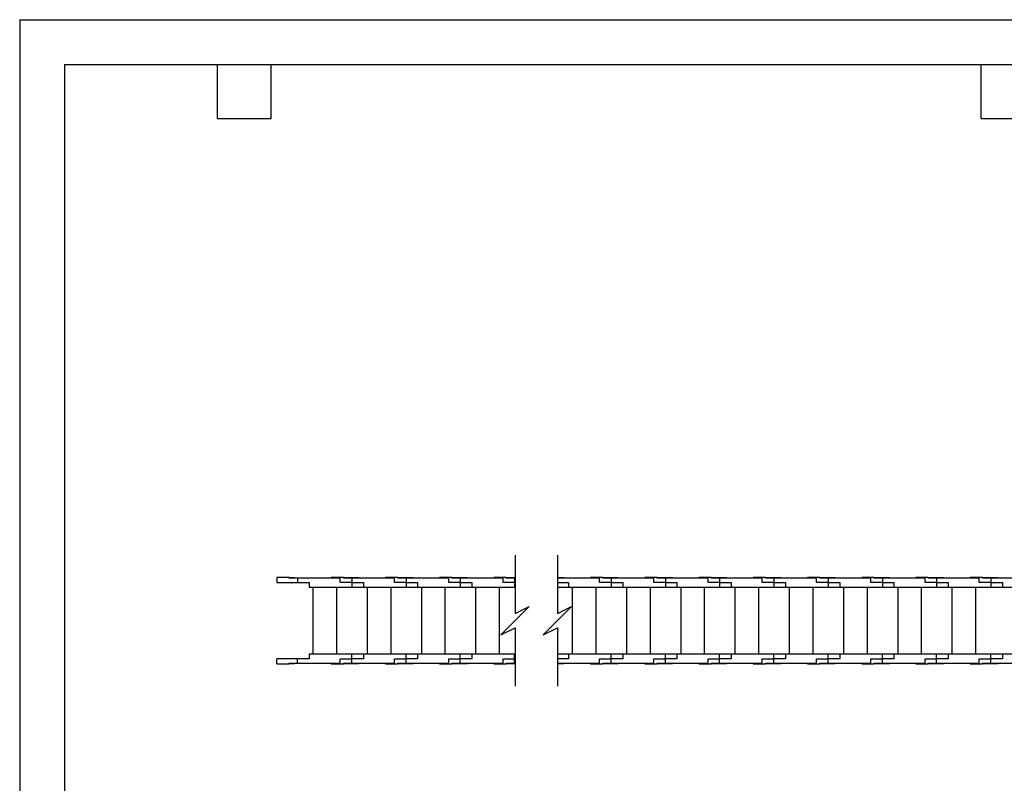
# Model space of a CAD drawing. Header units: inches. Extents: x 0 to 66, y 0 to 51.
# Tile 2 of 9: x 0 to 32.9, y 25.5 to 51. Entities that reach past the tile are written whole.
import ezdxf

# ---------------------------------------------------------------- set-up
doc = ezdxf.new("R2010")
doc.units = ezdxf.units.IN
doc.header["$LTSCALE"] = 6
doc.header["$MEASUREMENT"] = 0
doc.layers.add('DIMENSIONS', color=140, linetype='Continuous', lineweight=25)
doc.layers.add('TEXT', color=140, linetype='Continuous', lineweight=25)

msp = doc.modelspace()

# ---------------------------------------------------------------- linework, layer by layer
at = {"color": 7, "linetype": 'Continuous'}
for q in [(0.001, 0.001), (66.001, 51.001)]:
    msp.add_line((0.001, 51.001), q, dxfattribs=at)
for p, q in [((8.588, 32.369), (8.588, 32.211)), ((8.998, 32.369), (8.588, 32.369)), ((8.998, 32.353), (8.998, 32.369)), ((8.998, 32.369), (9.179, 32.369)), ((9.277, 32.353), (8.998, 32.353)), ((9.179, 32.369), (9.179, 32.353)), ((9.277, 32.353), (9.277, 32.211)), ((10.703, 32.353), (9.277, 32.353)), ((10.399, 32.369), (10.399, 32.353)), ((10.809, 32.369), (10.399, 32.369)), ((10.703, 32.211), (10.703, 32.353)), ((10.809, 32.353), (10.809, 32.369)), ((10.809, 32.369), (10.99, 32.369)), ((11.088, 32.353), (10.809, 32.353)), ((10.99, 32.369), (11.325, 32.369)), ((10.99, 32.369), (10.99, 32.353)), ((11.088, 32.353), (11.088, 32.211)), ((12.514, 32.353), (11.088, 32.353)), ((11.325, 32.353), (11.325, 32.369)), ((12.21, 32.369), (12.21, 32.353)), ((12.62, 32.369), (12.21, 32.369)), ((12.514, 32.211), (12.514, 32.353)), ((12.62, 32.353), (12.62, 32.369)), ((12.62, 32.369), (12.801, 32.369)), ((12.899, 32.353), (12.62, 32.353)), ((12.801, 32.369), (13.136, 32.369)), ((12.801, 32.369), (12.801, 32.353)), ((12.899, 32.353), (12.899, 32.211)), ((14.325, 32.353), (12.899, 32.353)), ((13.136, 32.353), (13.136, 32.369)), ((14.021, 32.369), (14.021, 32.353)), ((14.431, 32.369), (14.021, 32.369)), ((14.325, 32.211), (14.325, 32.353)), ((14.431, 32.353), (14.431, 32.369)), ((14.431, 32.369), (14.612, 32.369)), ((14.71, 32.353), (14.431, 32.353)), ((14.612, 32.369), (14.947, 32.369)), ((14.612, 32.369), (14.612, 32.353)), ((14.71, 32.353), (14.71, 32.211)), ((16.136, 32.353), (14.71, 32.353)), ((14.947, 32.353), (14.947, 32.369)), ((15.832, 32.369), (15.832, 32.353)), ((16.242, 32.369), (15.832, 32.369)), ((16.136, 32.211), (16.136, 32.353)), ((16.242, 32.353), (16.242, 32.369)), ((16.242, 32.369), (16.423, 32.369)), ((16.521, 32.353), (16.242, 32.353)), ((16.423, 32.369), (16.537, 32.369)), ((16.423, 32.369), (16.423, 32.353)), ((16.521, 32.353), (16.521, 32.211)), ((16.537, 32.353), (16.521, 32.353)), ((17.954, 32.369), (18.171, 32.369)), ((19.36, 32.353), (17.954, 32.353)), ((18.171, 32.353), (18.171, 32.369)), ((19.056, 32.369), (19.056, 32.353)), ((19.466, 32.369), (19.056, 32.369)), ((19.36, 32.211), (19.36, 32.353)), ((19.466, 32.353), (19.466, 32.369)), ((19.466, 32.369), (19.647, 32.369)), ((19.745, 32.353), (19.466, 32.353)), ((19.647, 32.369), (19.982, 32.369)), ((19.647, 32.369), (19.647, 32.353)), ((19.745, 32.353), (19.745, 32.211)), ((21.171, 32.353), (19.745, 32.353)), ((19.982, 32.353), (19.982, 32.369)), ((20.867, 32.369), (20.867, 32.353)), ((21.277, 32.369), (20.867, 32.369)), ((21.171, 32.211), (21.171, 32.353)), ((21.277, 32.353), (21.277, 32.369)), ((21.277, 32.369), (21.458, 32.369)), ((21.556, 32.353), (21.277, 32.353)), ((21.458, 32.369), (21.793, 32.369)), ((21.458, 32.369), (21.458, 32.353)), ((21.556, 32.353), (21.556, 32.211)), ((22.982, 32.353), (21.556, 32.353)), ((21.793, 32.353), (21.793, 32.369)), ((22.678, 32.369), (22.678, 32.353)), ((23.088, 32.369), (22.678, 32.369)), ((22.982, 32.211), (22.982, 32.353)), ((23.088, 32.353), (23.088, 32.369)), ((23.088, 32.369), (23.269, 32.369)), ((23.367, 32.353), (23.088, 32.353)), ((23.269, 32.369), (23.604, 32.369)), ((23.269, 32.369), (23.269, 32.353)), ((23.367, 32.353), (23.367, 32.211)), ((24.793, 32.353), (23.367, 32.353)), ((23.604, 32.353), (23.604, 32.369)), ((24.49, 32.369), (24.49, 32.353)), ((24.899, 32.369), (24.49, 32.369)), ((24.793, 32.211), (24.793, 32.353)), ((24.899, 32.353), (24.899, 32.369)), ((24.899, 32.369), (25.08, 32.369)), ((25.178, 32.353), (24.899, 32.353)), ((25.08, 32.369), (25.415, 32.369)), ((25.08, 32.369), (25.08, 32.353)), ((25.178, 32.353), (25.178, 32.211)), ((26.604, 32.353), (25.178, 32.353)), ((25.415, 32.353), (25.415, 32.369)), ((26.301, 32.369), (26.301, 32.353)), ((26.71, 32.369), (26.301, 32.369)), ((26.604, 32.211), (26.604, 32.353)), ((26.71, 32.353), (26.71, 32.369)), ((26.71, 32.369), (26.891, 32.369)), ((26.99, 32.353), (26.71, 32.353)), ((26.891, 32.369), (27.226, 32.369)), ((26.891, 32.369), (26.891, 32.353)), ((26.99, 32.353), (26.99, 32.211)), ((28.415, 32.353), (26.99, 32.353)), ((27.226, 32.353), (27.226, 32.369)), ((28.112, 32.369), (28.112, 32.353)), ((28.521, 32.369), (28.112, 32.369)), ((28.415, 32.211), (28.415, 32.353)), ((28.521, 32.353), (28.521, 32.369)), ((28.521, 32.369), (28.702, 32.369)), ((28.801, 32.353), (28.521, 32.353)), ((28.702, 32.369), (29.037, 32.369)), ((28.702, 32.369), (28.702, 32.353)), ((28.801, 32.353), (28.801, 32.211)), ((30.226, 32.353), (28.801, 32.353)), ((29.037, 32.353), (29.037, 32.369)), ((29.923, 32.369), (29.923, 32.353)), ((30.332, 32.369), (29.923, 32.369)), ((30.226, 32.211), (30.226, 32.353)), ((30.332, 32.353), (30.332, 32.369)), ((30.332, 32.369), (30.513, 32.369)), ((30.612, 32.353), (30.332, 32.353)), ((30.513, 32.369), (30.848, 32.369)), ((30.513, 32.369), (30.513, 32.353)), ((30.612, 32.353), (30.612, 32.211)), ((32.037, 32.353), (30.612, 32.353)), ((30.848, 32.353), (30.848, 32.369)), ((31.734, 32.369), (31.734, 32.353)), ((32.143, 32.369), (31.734, 32.369)), ((32.037, 32.211), (32.037, 32.353)), ((32.143, 32.353), (32.143, 32.369)), ((32.143, 32.369), (32.324, 32.369)), ((32.423, 32.353), (32.143, 32.353)), ((32.324, 32.369), (32.659, 32.369)), ((32.324, 32.369), (32.324, 32.353)), ((32.423, 32.353), (32.423, 32.211)), ((33.848, 32.353), (32.423, 32.353)), ((32.659, 32.353), (32.659, 32.369)), ((8.588, 32.211), (9.277, 32.211)), ((9.277, 32.211), (9.663, 32.211)), ((9.663, 32.211), (9.663, 32.054)), ((9.663, 32.054), (11.088, 32.054)), ((9.789, 32.054), (10.577, 32.054)), ((9.789, 32.054), (9.789, 29.81)), ((9.903, 32.054), (9.903, 32.054)), ((10.014, 32.054), (10.014, 32.054)), ((10.321, 32.054), (10.321, 32.054)), ((10.462, 32.054), (10.462, 32.054)), ((10.577, 32.054), (10.577, 29.81)), ((11.088, 32.211), (10.703, 32.211)), ((11.088, 32.211), (11.088, 32.054)), ((11.088, 32.211), (11.474, 32.211)), ((11.088, 32.054), (11.474, 32.054)), ((11.474, 32.211), (11.474, 32.054)), ((11.474, 32.054), (12.899, 32.054)), ((11.6, 32.054), (11.6, 29.81)), ((11.6, 32.054), (12.388, 32.054)), ((11.714, 32.054), (11.714, 32.054)), ((11.825, 32.054), (11.825, 32.054)), ((12.132, 32.054), (12.132, 32.054)), ((12.273, 32.054), (12.273, 32.054)), ((12.388, 32.054), (12.388, 29.81)), ((12.899, 32.211), (12.514, 32.211)), ((12.899, 32.211), (12.899, 32.054)), ((12.899, 32.211), (13.285, 32.211)), ((12.899, 32.054), (13.285, 32.054)), ((13.285, 32.211), (13.285, 32.054)), ((13.285, 32.054), (14.71, 32.054)), ((13.411, 32.054), (14.199, 32.054)), ((13.411, 32.054), (13.411, 29.81)), ((13.525, 32.054), (13.525, 32.054)), ((13.636, 32.054), (13.636, 32.054)), ((13.943, 32.054), (13.943, 32.054)), ((14.084, 32.054), (14.084, 32.054)), ((14.199, 32.054), (14.199, 29.81)), ((14.71, 32.211), (14.325, 32.211)), ((14.71, 32.211), (14.71, 32.054)), ((14.71, 32.211), (15.096, 32.211)), ((14.71, 32.054), (15.096, 32.054)), ((15.096, 32.211), (15.096, 32.054)), ((15.096, 32.054), (16.521, 32.054)), ((15.222, 32.054), (15.222, 29.81)), ((15.222, 32.054), (16.01, 32.054)), ((15.336, 32.054), (15.336, 32.054)), ((15.447, 32.054), (15.447, 32.054)), ((15.754, 32.054), (15.754, 32.054)), ((15.895, 32.054), (15.895, 32.054)), ((16.01, 32.054), (16.01, 29.81)), ((16.521, 32.211), (16.136, 32.211)), ((16.521, 32.211), (16.521, 32.054)), ((16.521, 32.211), (16.537, 32.211)), ((16.521, 32.054), (16.537, 32.054)), ((17.954, 32.211), (18.32, 32.211)), ((17.954, 32.054), (18.32, 32.054)), ((18.32, 32.211), (18.32, 32.054)), ((18.32, 32.054), (19.745, 32.054)), ((18.446, 32.054), (18.446, 29.81)), ((18.446, 32.054), (19.234, 32.054)), ((18.56, 32.054), (18.56, 32.054)), ((18.671, 32.054), (18.671, 32.054)), ((18.978, 32.054), (18.978, 32.054)), ((19.119, 32.054), (19.119, 32.054)), ((19.234, 32.054), (19.234, 29.81)), ((19.745, 32.211), (19.36, 32.211)), ((19.745, 32.211), (19.745, 32.054)), ((19.745, 32.211), (20.131, 32.211)), ((19.745, 32.054), (20.131, 32.054)), ((20.131, 32.211), (20.131, 32.054)), ((20.131, 32.054), (21.556, 32.054)), ((20.257, 32.054), (21.045, 32.054)), ((20.257, 32.054), (20.257, 29.81)), ((20.371, 32.054), (20.371, 32.054)), ((20.482, 32.054), (20.482, 32.054)), ((20.789, 32.054), (20.789, 32.054)), ((20.93, 32.054), (20.93, 32.054)), ((21.045, 32.054), (21.045, 29.81)), ((21.556, 32.211), (21.171, 32.211)), ((21.556, 32.211), (21.556, 32.054)), ((21.556, 32.211), (21.942, 32.211)), ((21.556, 32.054), (21.942, 32.054)), ((21.942, 32.211), (21.942, 32.054)), ((21.942, 32.054), (23.367, 32.054)), ((22.068, 32.054), (22.068, 29.81)), ((22.068, 32.054), (22.856, 32.054)), ((22.182, 32.054), (22.182, 32.054)), ((22.293, 32.054), (22.293, 32.054)), ((22.6, 32.054), (22.6, 32.054)), ((22.741, 32.054), (22.741, 32.054)), ((22.856, 32.054), (22.856, 29.81)), ((23.367, 32.211), (22.982, 32.211)), ((23.367, 32.211), (23.367, 32.054)), ((23.367, 32.211), (23.753, 32.211)), ((23.367, 32.054), (23.753, 32.054)), ((23.753, 32.211), (23.753, 32.054)), ((23.753, 32.054), (25.178, 32.054)), ((23.879, 32.054), (24.667, 32.054)), ((23.879, 32.054), (23.879, 29.81)), ((23.993, 32.054), (23.993, 32.054)), ((24.104, 32.054), (24.104, 32.054)), ((24.411, 32.054), (24.411, 32.054)), ((24.552, 32.054), (24.552, 32.054)), ((24.667, 32.054), (24.667, 29.81)), ((25.178, 32.211), (24.793, 32.211)), ((25.178, 32.211), (25.178, 32.054)), ((25.178, 32.211), (25.564, 32.211)), ((25.178, 32.054), (25.564, 32.054)), ((25.564, 32.211), (25.564, 32.054)), ((25.564, 32.054), (26.99, 32.054)), ((25.69, 32.054), (25.69, 29.81)), ((25.69, 32.054), (26.478, 32.054)), ((25.805, 32.054), (25.805, 32.054)), ((25.915, 32.054), (25.915, 32.054)), ((26.222, 32.054), (26.222, 32.054)), ((26.363, 32.054), (26.363, 32.054)), ((26.478, 32.054), (26.478, 29.81)), ((26.99, 32.211), (26.604, 32.211)), ((26.99, 32.211), (26.99, 32.054)), ((26.99, 32.211), (27.375, 32.211)), ((26.99, 32.054), (27.375, 32.054)), ((27.375, 32.211), (27.375, 32.054)), ((27.375, 32.054), (28.801, 32.054)), ((27.501, 32.054), (27.501, 29.81)), ((27.501, 32.054), (28.289, 32.054)), ((27.616, 32.054), (27.616, 32.054)), ((27.726, 32.054), (27.726, 32.054)), ((28.033, 32.054), (28.033, 32.054)), ((28.175, 32.054), (28.175, 32.054)), ((28.289, 32.054), (28.289, 29.81)), ((28.801, 32.211), (28.415, 32.211)), ((28.801, 32.211), (28.801, 32.054)), ((28.801, 32.211), (29.186, 32.211)), ((28.801, 32.054), (29.186, 32.054)), ((29.186, 32.211), (29.186, 32.054)), ((29.186, 32.054), (30.612, 32.054)), ((29.312, 32.054), (29.312, 29.81)), ((29.312, 32.054), (30.1, 32.054)), ((29.427, 32.054), (29.427, 32.054)), ((29.537, 32.054), (29.537, 32.054)), ((29.844, 32.054), (29.844, 32.054)), ((29.986, 32.054), (29.986, 32.054)), ((30.1, 32.054), (30.1, 29.81)), ((30.612, 32.211), (30.226, 32.211)), ((30.612, 32.211), (30.612, 32.054)), ((30.612, 32.211), (30.997, 32.211)), ((30.612, 32.054), (30.997, 32.054)), ((30.997, 32.211), (30.997, 32.054)), ((30.997, 32.054), (32.423, 32.054)), ((31.123, 32.054), (31.123, 29.81)), ((31.123, 32.054), (31.911, 32.054)), ((31.238, 32.054), (31.238, 32.054)), ((31.348, 32.054), (31.348, 32.054)), ((31.655, 32.054), (31.655, 32.054)), ((31.797, 32.054), (31.797, 32.054)), ((31.911, 32.054), (31.911, 29.81)), ((32.423, 32.211), (32.037, 32.211)), ((32.423, 32.211), (32.423, 32.054)), ((32.423, 32.211), (32.808, 32.211)), ((32.423, 32.054), (32.808, 32.054)), ((32.808, 32.211), (32.808, 32.054)), ((32.808, 32.054), (34.234, 32.054)), ((8.588, 29.495), (8.588, 29.652)), ((9.277, 29.652), (8.588, 29.652)), ((9.277, 29.511), (9.277, 29.652)), ((9.663, 29.652), (9.277, 29.652)), ((11.088, 29.81), (9.663, 29.81)), ((9.663, 29.81), (9.663, 29.652)), ((10.703, 29.652), (11.088, 29.652)), ((10.703, 29.511), (10.703, 29.652)), ((11.088, 29.652), (11.088, 29.81)), ((11.474, 29.81), (11.088, 29.81)), ((11.088, 29.511), (11.088, 29.652)), ((11.474, 29.652), (11.088, 29.652)), ((12.899, 29.81), (11.474, 29.81)), ((11.474, 29.81), (11.474, 29.652)), ((12.514, 29.652), (12.899, 29.652)), ((12.514, 29.511), (12.514, 29.652)), ((12.899, 29.652), (12.899, 29.81)), ((13.285, 29.81), (12.899, 29.81)), ((12.899, 29.511), (12.899, 29.652)), ((13.285, 29.652), (12.899, 29.652)), ((14.71, 29.81), (13.285, 29.81)), ((13.285, 29.81), (13.285, 29.652)), ((14.325, 29.652), (14.71, 29.652)), ((14.325, 29.511), (14.325, 29.652)), ((14.71, 29.652), (14.71, 29.81)), ((15.096, 29.81), (14.71, 29.81)), ((14.71, 29.511), (14.71, 29.652)), ((15.096, 29.652), (14.71, 29.652)), ((15.096, 29.81), (15.096, 29.652)), ((16.521, 29.81), (15.096, 29.81)), ((16.136, 29.652), (16.521, 29.652)), ((16.136, 29.511), (16.136, 29.652)), ((16.521, 29.652), (16.521, 29.81)), ((16.537, 29.81), (16.521, 29.81)), ((16.521, 29.511), (16.521, 29.652)), ((16.537, 29.652), (16.521, 29.652)), ((18.32, 29.81), (17.954, 29.81)), ((18.32, 29.652), (17.954, 29.652)), ((19.745, 29.81), (18.32, 29.81)), ((18.32, 29.81), (18.32, 29.652)), ((19.36, 29.652), (19.745, 29.652)), ((19.36, 29.511), (19.36, 29.652)), ((19.745, 29.652), (19.745, 29.81)), ((20.131, 29.81), (19.745, 29.81)), ((19.745, 29.511), (19.745, 29.652)), ((20.131, 29.652), (19.745, 29.652)), ((20.131, 29.81), (20.131, 29.652)), ((21.556, 29.81), (20.131, 29.81)), ((21.171, 29.652), (21.556, 29.652)), ((21.171, 29.511), (21.171, 29.652)), ((21.556, 29.652), (21.556, 29.81)), ((21.942, 29.81), (21.556, 29.81)), ((21.556, 29.511), (21.556, 29.652)), ((21.942, 29.652), (21.556, 29.652)), ((21.942, 29.81), (21.942, 29.652)), ((23.367, 29.81), (21.942, 29.81)), ((22.982, 29.652), (23.367, 29.652)), ((22.982, 29.511), (22.982, 29.652)), ((23.367, 29.652), (23.367, 29.81)), ((23.753, 29.81), (23.367, 29.81)), ((23.367, 29.511), (23.367, 29.652)), ((23.753, 29.652), (23.367, 29.652)), ((25.178, 29.81), (23.753, 29.81)), ((23.753, 29.81), (23.753, 29.652)), ((24.793, 29.652), (25.178, 29.652)), ((24.793, 29.511), (24.793, 29.652)), ((25.178, 29.652), (25.178, 29.81)), ((25.564, 29.81), (25.178, 29.81)), ((25.178, 29.511), (25.178, 29.652)), ((25.564, 29.652), (25.178, 29.652)), ((25.564, 29.81), (25.564, 29.652)), ((26.99, 29.81), (25.564, 29.81)), ((26.604, 29.652), (26.99, 29.652)), ((26.604, 29.511), (26.604, 29.652)), ((26.99, 29.652), (26.99, 29.81)), ((27.375, 29.81), (26.99, 29.81)), ((26.99, 29.511), (26.99, 29.652)), ((27.375, 29.652), (26.99, 29.652)), ((28.801, 29.81), (27.375, 29.81)), ((27.375, 29.81), (27.375, 29.652)), ((28.415, 29.652), (28.801, 29.652)), ((28.415, 29.511), (28.415, 29.652)), ((28.801, 29.652), (28.801, 29.81)), ((29.186, 29.81), (28.801, 29.81)), ((28.801, 29.511), (28.801, 29.652)), ((29.186, 29.652), (28.801, 29.652)), ((29.186, 29.81), (29.186, 29.652)), ((30.612, 29.81), (29.186, 29.81)), ((30.226, 29.652), (30.612, 29.652)), ((30.226, 29.511), (30.226, 29.652)), ((30.612, 29.652), (30.612, 29.81)), ((30.997, 29.81), (30.612, 29.81)), ((30.612, 29.511), (30.612, 29.652)), ((30.997, 29.652), (30.612, 29.652)), ((30.997, 29.81), (30.997, 29.652)), ((32.423, 29.81), (30.997, 29.81)), ((32.037, 29.652), (32.423, 29.652)), ((32.037, 29.511), (32.037, 29.652)), ((32.423, 29.652), (32.423, 29.81)), ((32.808, 29.81), (32.423, 29.81)), ((32.423, 29.511), (32.423, 29.652)), ((32.808, 29.652), (32.423, 29.652)), ((32.808, 29.81), (32.808, 29.652)), ((34.234, 29.81), (32.808, 29.81)), ((8.588, 29.495), (8.998, 29.495)), ((8.998, 29.495), (8.998, 29.511)), ((8.998, 29.511), (9.277, 29.511)), ((9.179, 29.495), (8.998, 29.495)), ((9.179, 29.511), (9.179, 29.495)), ((9.277, 29.511), (10.703, 29.511)), ((10.399, 29.495), (10.399, 29.511)), ((10.399, 29.495), (10.809, 29.495)), ((10.809, 29.495), (10.809, 29.511)), ((10.809, 29.511), (11.088, 29.511)), ((10.99, 29.495), (10.809, 29.495)), ((10.99, 29.511), (10.99, 29.495)), ((11.325, 29.495), (10.99, 29.495)), ((11.088, 29.511), (12.514, 29.511)), ((11.325, 29.511), (11.325, 29.495)), ((12.21, 29.495), (12.21, 29.511)), ((12.21, 29.495), (12.62, 29.495)), ((12.62, 29.495), (12.62, 29.511)), ((12.62, 29.511), (12.899, 29.511)), ((12.801, 29.495), (12.62, 29.495)), ((12.801, 29.511), (12.801, 29.495)), ((13.136, 29.495), (12.801, 29.495)), ((12.899, 29.511), (14.325, 29.511)), ((13.136, 29.511), (13.136, 29.495)), ((14.021, 29.495), (14.021, 29.511)), ((14.021, 29.495), (14.431, 29.495)), ((14.431, 29.495), (14.431, 29.511)), ((14.431, 29.511), (14.71, 29.511)), ((14.612, 29.495), (14.431, 29.495)), ((14.612, 29.511), (14.612, 29.495)), ((14.947, 29.495), (14.612, 29.495)), ((14.71, 29.511), (16.136, 29.511)), ((14.947, 29.511), (14.947, 29.495)), ((15.832, 29.495), (15.832, 29.511)), ((15.832, 29.495), (16.242, 29.495)), ((16.242, 29.495), (16.242, 29.511)), ((16.242, 29.511), (16.521, 29.511)), ((16.423, 29.495), (16.242, 29.495)), ((16.423, 29.511), (16.423, 29.495)), ((16.537, 29.495), (16.423, 29.495)), ((16.521, 29.511), (16.537, 29.511)), ((17.954, 29.511), (19.36, 29.511)), ((18.171, 29.495), (17.954, 29.495)), ((18.171, 29.511), (18.171, 29.495)), ((19.056, 29.495), (19.056, 29.511)), ((19.056, 29.495), (19.466, 29.495)), ((19.466, 29.495), (19.466, 29.511)), ((19.466, 29.511), (19.745, 29.511)), ((19.647, 29.495), (19.466, 29.495)), ((19.647, 29.511), (19.647, 29.495)), ((19.982, 29.495), (19.647, 29.495)), ((19.745, 29.511), (21.171, 29.511)), ((19.982, 29.511), (19.982, 29.495)), ((20.867, 29.495), (20.867, 29.511)), ((20.867, 29.495), (21.277, 29.495)), ((21.277, 29.495), (21.277, 29.511)), ((21.277, 29.511), (21.556, 29.511)), ((21.458, 29.495), (21.277, 29.495)), ((21.458, 29.511), (21.458, 29.495)), ((21.793, 29.495), (21.458, 29.495)), ((21.556, 29.511), (22.982, 29.511)), ((21.793, 29.511), (21.793, 29.495)), ((22.678, 29.495), (22.678, 29.511)), ((22.678, 29.495), (23.088, 29.495)), ((23.088, 29.495), (23.088, 29.511)), ((23.088, 29.511), (23.367, 29.511)), ((23.269, 29.495), (23.088, 29.495)), ((23.269, 29.511), (23.269, 29.495)), ((23.604, 29.495), (23.269, 29.495)), ((23.367, 29.511), (24.793, 29.511)), ((23.604, 29.511), (23.604, 29.495)), ((24.49, 29.495), (24.49, 29.511)), ((24.49, 29.495), (24.899, 29.495)), ((24.899, 29.495), (24.899, 29.511)), ((24.899, 29.511), (25.178, 29.511)), ((25.08, 29.495), (24.899, 29.495)), ((25.08, 29.511), (25.08, 29.495)), ((25.415, 29.495), (25.08, 29.495)), ((25.178, 29.511), (26.604, 29.511)), ((25.415, 29.511), (25.415, 29.495)), ((26.301, 29.495), (26.301, 29.511)), ((26.301, 29.495), (26.71, 29.495)), ((26.71, 29.495), (26.71, 29.511)), ((26.71, 29.511), (26.99, 29.511)), ((26.891, 29.495), (26.71, 29.495)), ((26.891, 29.511), (26.891, 29.495)), ((27.226, 29.495), (26.891, 29.495)), ((26.99, 29.511), (28.415, 29.511)), ((27.226, 29.511), (27.226, 29.495)), ((28.112, 29.495), (28.112, 29.511)), ((28.112, 29.495), (28.521, 29.495)), ((28.521, 29.495), (28.521, 29.511)), ((28.521, 29.511), (28.801, 29.511)), ((28.702, 29.495), (28.521, 29.495)), ((28.702, 29.511), (28.702, 29.495)), ((29.037, 29.495), (28.702, 29.495)), ((28.801, 29.511), (30.226, 29.511)), ((29.037, 29.511), (29.037, 29.495)), ((29.923, 29.495), (29.923, 29.511)), ((29.923, 29.495), (30.332, 29.495)), ((30.332, 29.495), (30.332, 29.511)), ((30.332, 29.511), (30.612, 29.511)), ((30.513, 29.495), (30.332, 29.495)), ((30.513, 29.511), (30.513, 29.495)), ((30.848, 29.495), (30.513, 29.495)), ((30.612, 29.511), (32.037, 29.511)), ((30.848, 29.511), (30.848, 29.495)), ((31.734, 29.495), (31.734, 29.511)), ((31.734, 29.495), (32.143, 29.495)), ((32.143, 29.495), (32.143, 29.511)), ((32.143, 29.511), (32.423, 29.511)), ((32.324, 29.495), (32.143, 29.495)), ((32.324, 29.511), (32.324, 29.495)), ((32.659, 29.495), (32.324, 29.495)), ((32.423, 29.511), (33.848, 29.511)), ((32.659, 29.511), (32.659, 29.495))]:
    msp.add_line(p, q)
at = {"layer": 'DIMENSIONS', "color": 140}
for p, q in [((16.537, 33.119), (16.537, 31.168)), ((17.954, 33.119), (17.954, 31.168)), ((16.537, 31.168), (17.009, 31.404)), ((17.009, 31.404), (16.537, 30.932)), ((17.954, 31.168), (18.427, 31.404)), ((18.427, 31.404), (17.954, 30.932)), ((16.537, 30.932), (16.064, 30.459)), ((17.954, 30.932), (17.482, 30.459)), ((16.064, 30.459), (16.537, 30.696)), ((16.537, 30.696), (16.537, 28.745)), ((17.482, 30.459), (17.954, 30.696)), ((17.954, 30.696), (17.954, 28.745))]:
    msp.add_line(p, q, dxfattribs=at)
at = {"layer": 'TEXT'}
for p, q in [((1.5, 49.5), (64.5, 49.5)), ((1.5, 49.5), (1.5, 1.5)), ((6.6, 47.7), (6.6, 49.5)), ((8.4, 47.7), (8.4, 49.5)), ((32.1, 47.7), (32.1, 49.5)), ((6.6, 47.7), (8.4, 47.7)), ((32.1, 47.7), (33.9, 47.7))]:
    msp.add_line(p, q, dxfattribs=at)

doc.saveas('drawing.dxf')
